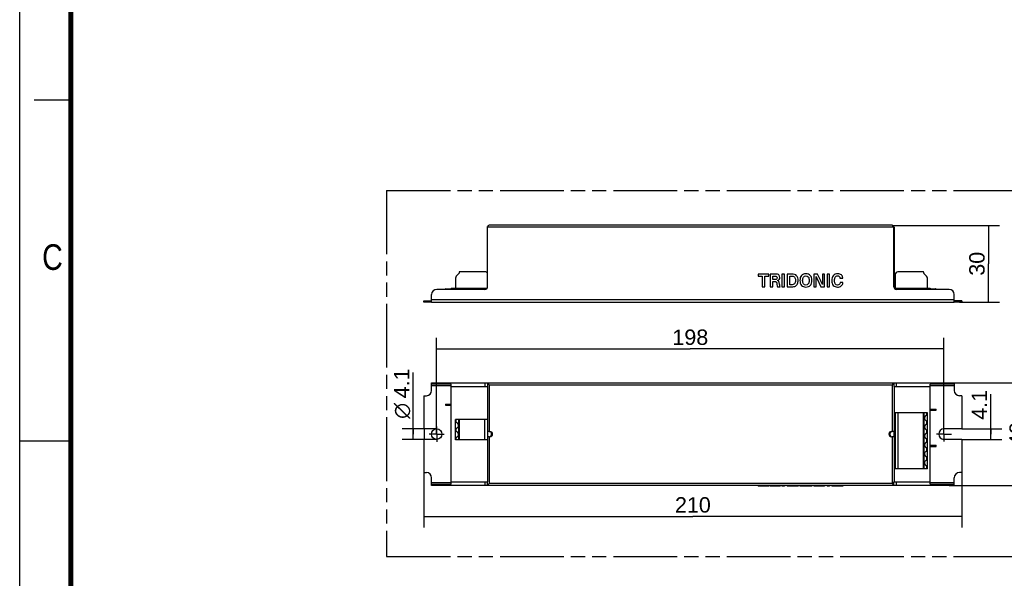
# Model space of a CAD drawing. Header units: millimetres. Extents: x 0 to 210, y 0 to 297.
# Tile 2 of 7: x 0 to 135, y 130 to 206. Entities that reach past the tile are written whole.
import ezdxf
from ezdxf.enums import TextEntityAlignment as Align

# ---------------------------------------------------------------- set-up
doc = ezdxf.new("R2010")
doc.units = ezdxf.units.MM
doc.header["$LTSCALE"] = 19.36
doc.linetypes.add('CENTER', pattern=[0.6, 0.375, -0.075, 0.075, -0.075])
doc.linetypes.add('PHANTOM', pattern=[0.8, 0.45, -0.05, 0.1, -0.05, 0.1, -0.05])
doc.layers.get('0').update_dxf_attribs({"linetype": 'CONTINUOUS'})
for name, color, linetype in [('DEFAULT_3', 7, 'PHANTOM'), ('Z_AXIS', 7, 'CONTINUOUS'), ('Z_DIM_2D', 7, 'CONTINUOUS')]:
    doc.layers.add(name, color=color, linetype=linetype)
doc.styles.add('TEXTSTYLE_2', font='txt', dxfattribs={"width": 0.75})
doc.styles.add('TEXTSTYLE_3', font='helveticaneueltw1g-ltcn.otf')
doc.styles.add('TEXTSTYLE_4', font='gdt', dxfattribs={"width": 0.7})
doc.dimstyles.new('DIMSTYLE_1', dxfattribs={"dimtxt": 2.1, "dimasz": 3.5, "dimexe": 0.18, "dimexo": 0.0625, "dimgap": 0.09, "dimtad": 1, "dimlfac": 2.857143, "dimdsep": 46, "dimtxsty": 'TEXTSTYLE_3', "dimcen": 0.09, "dimclrt": 5, "dimadec": 0, "dimazin": 0, "dimtp": 0.2, "dimtm": 0.2, "dimtfac": 1, "dimtofl": 0, "dimtmove": 0, "dimatfit": 3, "dimfxl": 0, "dimtolj": 1, "dimarcsym": 0})
doc.dimstyles.new('DIMSTYLE_2', dxfattribs={"dimtxt": 2.1, "dimasz": 3.5, "dimexe": 0.18, "dimexo": 0.0625, "dimgap": 0.09, "dimtad": 1, "dimlfac": 2.857143, "dimdsep": 46, "dimtxsty": 'TEXTSTYLE_3', "dimcen": 0.09, "dimclrt": 5, "dimadec": 0, "dimazin": 0, "dimtp": 0.1, "dimtm": 0.1, "dimtfac": 1, "dimtofl": 0, "dimtmove": 0, "dimatfit": 3, "dimfxl": 0, "dimtolj": 1, "dimarcsym": 0})
doc.dimstyles.new('DIMSTYLE_3', dxfattribs={"dimtxt": 2.1, "dimasz": 3.5, "dimexe": 0.18, "dimexo": 0.0625, "dimgap": 0.09, "dimtad": 1, "dimlfac": 2.857143, "dimdsep": 46, "dimtxsty": 'TEXTSTYLE_3', "dimcen": 0.09, "dimclrt": 5, "dimadec": 0, "dimazin": 0, "dimtp": 0.3, "dimtm": 0.3, "dimtfac": 1, "dimtofl": 0, "dimtmove": 0, "dimatfit": 3, "dimfxl": 0, "dimtolj": 1, "dimarcsym": 0})
doc.dimstyles.new('DIMSTYLE_4', dxfattribs={"dimtxt": 2.1, "dimasz": 3.5, "dimexe": 0.18, "dimexo": 0.0625, "dimgap": 0.09, "dimtad": 1, "dimlfac": 2.857143, "dimdsep": 46, "dimtxsty": 'TEXTSTYLE_3', "dimcen": 0.09, "dimclrt": 5, "dimadec": 0, "dimazin": 0, "dimtp": 0.5, "dimtm": 0.5, "dimtfac": 1, "dimtofl": 0, "dimtmove": 0, "dimatfit": 3, "dimfxl": 0, "dimtolj": 1, "dimarcsym": 0})

# ---------------------------------------------------------------- blocks, each defined once
blk = doc.blocks.new('*D1')
at = {"layer": 'Z_DIM_2D', "color": 2, "linetype": 'Continuous'}
for p, q in [((119.19, 177.92), (133.84, 177.92)), ((132.34, 177.92), (132.34, 172.67)), ((132.34, 167.42), (132.34, 172.67)), ((128.36, 167.42), (133.84, 167.42))]:
    blk.add_line(p, q, dxfattribs=at)
at = {"layer": 'Z_DIM_2D', "color": 5, "linetype": 'Continuous', "style": 'TEXTSTYLE_3'}
blk.add_text('30', height=2.1, rotation=90, dxfattribs=at).set_placement((131.81, 172.67), align=Align.CENTER)
blk = doc.blocks.new('_NONE')
blk = doc.blocks.new('*D2')
at = {"layer": 'Z_DIM_2D', "color": 2, "linetype": 'Continuous'}
for p, q in [((132.67, 149.4), (132.67, 154.88)), ((128.71, 150.12), (134.17, 150.12)), ((132.67, 150.12), (132.67, 149.4)), ((132.67, 148.68), (132.67, 149.4)), ((128.71, 148.68), (134.17, 148.68))]:
    blk.add_line(p, q, dxfattribs=at)
at = {"layer": 'Z_DIM_2D', "color": 5, "linetype": 'Continuous', "style": 'TEXTSTYLE_3'}
blk.add_text('4.1', height=2.1, rotation=90, dxfattribs=at).set_placement((132.15, 151.36))
blk = doc.blocks.new('*D3')
at = {"layer": 'Z_DIM_2D', "color": 2, "linetype": 'Continuous'}
for p, q in [((126.96, 156.4), (139.32, 156.4)), ((137.82, 156.4), (137.82, 149.4)), ((137.82, 142.4), (137.82, 149.4)), ((126.96, 142.4), (139.32, 142.4))]:
    blk.add_line(p, q, dxfattribs=at)
at = {"layer": 'Z_DIM_2D', "color": 5, "linetype": 'Continuous', "style": 'TEXTSTYLE_3'}
blk.add_text('40', height=2.1, rotation=90, dxfattribs=at).set_placement((137.3, 149.4), align=Align.CENTER)
blk = doc.blocks.new('*D4')
at = {"layer": 'Z_DIM_2D', "color": 2, "linetype": 'Continuous'}
for p, q in [((55.21, 144.15), (55.21, 136.67)), ((128.71, 144.15), (128.71, 136.67)), ((55.21, 138.17), (91.96, 138.17)), ((128.71, 138.17), (91.96, 138.17))]:
    blk.add_line(p, q, dxfattribs=at)
at = {"layer": 'Z_DIM_2D', "color": 5, "linetype": 'Continuous', "style": 'TEXTSTYLE_3'}
blk.add_text('210', height=2.1, dxfattribs=at).set_placement((91.96, 138.69), align=Align.CENTER)
blk = doc.blocks.new('*D5')
at = {"layer": 'Z_DIM_2D', "color": 2, "linetype": 'Continuous'}
for p, q in [((56.96, 149.4), (56.96, 162.56)), ((126.26, 149.4), (126.26, 162.56)), ((56.96, 161.06), (91.61, 161.06)), ((126.26, 161.06), (91.61, 161.06))]:
    blk.add_line(p, q, dxfattribs=at)
at = {"layer": 'Z_DIM_2D', "color": 5, "linetype": 'Continuous', "style": 'TEXTSTYLE_3'}
blk.add_text('198', height=2.1, dxfattribs=at).set_placement((91.61, 161.59), align=Align.CENTER)
blk = doc.blocks.new('*D6')
at = {"layer": 'Z_DIM_2D', "color": 2, "linetype": 'Continuous'}
for p, q in [((53.76, 149.4), (53.76, 157.81)), ((56.96, 150.12), (52.26, 150.12)), ((53.76, 150.12), (53.76, 149.4)), ((53.76, 148.68), (53.76, 149.4)), ((56.96, 148.68), (52.26, 148.68))]:
    blk.add_line(p, q, dxfattribs=at)
at = {"layer": 'Z_DIM_2D', "color": 5, "linetype": 'Continuous'}
for s, style, p in [('4.1', 'TEXTSTYLE_3', (53.24, 154.29)), ('n', 'TEXTSTYLE_4', (53.24, 151.49))]:
    blk.add_text(s, height=2.1, rotation=90, dxfattribs=dict(at, style=style)).set_placement(p)

msp = doc.modelspace()

# ---------------------------------------------------------------- linework, layer by layer
at = {"color": 2, "linetype": 'Continuous'}
for p, q in [((0, 0), (0, 297)), ((7, 195), (2, 195)), ((0, 148.5), (7, 148.5))]:
    msp.add_line(p, q, dxfattribs=at)
at = {"color": 7, "linetype": 'Continuous'}
for p, q in [((63.894, 169.4138), (63.894, 177.6781)), ((63.9115, 169.5231), (63.9115, 177.769)), ((119.194, 177.9231), (64.139, 177.9231)), ((119.4215, 169.5231), (119.4215, 177.769)), ((119.439, 177.6781), (119.439, 169.4138)), ((102.3304, 171.2731), (100.889, 171.2731)), ((100.889, 171.2731), (100.889, 170.9758)), ((100.889, 170.9758), (101.432, 170.9758)), ((101.432, 170.9758), (101.432, 169.5231)), ((101.792, 170.9758), (102.3304, 170.9758)), ((101.792, 169.5231), (101.792, 170.9758)), ((102.3304, 170.9758), (102.3304, 171.2731)), ((103.2762, 171.2731), (102.5341, 171.2731)), ((102.5341, 171.2731), (102.5341, 169.5231)), ((102.8954, 170.9904), (103.1651, 170.9904)), ((102.8954, 170.5188), (102.8954, 170.9904)), ((104.493, 171.2731), (104.1318, 171.2731)), ((104.1318, 171.2731), (104.1318, 169.5231)), ((104.493, 169.5231), (104.493, 171.2731)), ((105.4667, 171.2731), (104.8241, 171.2731)), ((104.8241, 171.2731), (104.8241, 169.5231)), ((105.1853, 170.9904), (105.3891, 170.9904)), ((105.1853, 169.8046), (105.1853, 170.9904)), ((108.9746, 171.2731), (108.5046, 171.2731)), ((108.5046, 171.2731), (108.5046, 169.5231)), ((108.8114, 169.5231), (108.8114, 170.938)), ((109.3821, 170.4493), (108.9746, 171.2731)), ((109.9517, 171.2731), (109.6449, 171.2731)), ((109.6449, 171.2731), (109.6449, 169.8521)), ((109.9517, 169.5231), (109.9517, 171.2731)), ((110.644, 171.2731), (110.2828, 171.2731)), ((110.2828, 171.2731), (110.2828, 169.5231)), ((110.644, 169.5231), (110.644, 171.2731)), ((101.432, 169.5231), (101.792, 169.5231)), ((102.5341, 169.5231), (102.8954, 169.5231)), ((103.1443, 170.5188), (102.8954, 170.5188)), ((102.8954, 170.2372), (103.1848, 170.2372)), ((102.8954, 169.5231), (102.8954, 170.2372)), ((103.4974, 169.5231), (103.891, 169.5231)), ((104.1318, 169.5231), (104.493, 169.5231)), ((104.8241, 169.5231), (105.4458, 169.5231)), ((105.4076, 169.8046), (105.1853, 169.8046)), ((108.5046, 169.5231), (108.8114, 169.5231)), ((108.9271, 170.6284), (109.4608, 169.5231)), ((109.4608, 169.5231), (109.9517, 169.5231)), ((110.2828, 169.5231), (110.644, 169.5231)), ((112.0542, 170.6991), (112.4246, 170.6991)), ((112.4455, 170.0898), (112.0657, 170.0898)), ((112.4246, 170.6991), (112.4246, 170.7332)), ((56.264, 167.4231), (56.264, 168.4731)), ((63.5615, 169.1731), (56.964, 169.1731)), ((58.1548, 169.1906), (58.1548, 169.1731)), ((58.2248, 169.2606), (58.9423, 169.2606)), ((58.9423, 169.3306), (58.9423, 169.1731)), ((58.9423, 169.3306), (63.8538, 169.3306)), ((119.4792, 169.3306), (124.3915, 169.3306)), ((126.964, 169.1731), (119.7715, 169.1731)), ((124.3915, 169.3306), (124.3915, 169.1731)), ((124.3915, 169.2606), (125.109, 169.2606)), ((125.179, 169.1906), (125.179, 169.1731)), ((127.664, 167.4231), (127.664, 168.4731)), ((56.264, 167.4231), (127.664, 167.4231)), ((56.264, 155.3514), (56.264, 156.4014)), ((56.264, 156.4014), (127.664, 156.4014)), ((58.9423, 156.2264), (56.264, 156.2264)), ((58.9423, 142.5764), (58.9423, 156.2264)), ((63.9115, 156.4014), (63.9115, 155.9027)), ((119.4215, 156.4014), (119.4215, 155.9027)), ((127.664, 156.2264), (124.3915, 156.2264)), ((124.3915, 142.5764), (124.3915, 156.2264)), ((127.664, 156.4014), (127.664, 155.3514)), ((58.9423, 155.9027), (63.9115, 155.9027)), ((119.4215, 155.9027), (124.3915, 155.9027)), ((58.1548, 153.5139), (58.1548, 153.3389)), ((58.1548, 153.5139), (58.9423, 153.5139)), ((58.1548, 153.3389), (58.9423, 153.3389)), ((124.3915, 152.8314), (125.179, 152.8314)), ((124.3915, 152.6564), (125.179, 152.6564)), ((125.179, 152.6564), (125.179, 152.8314)), ((63.894, 149.7514), (63.894, 142.9002)), ((64.139, 149.7514), (64.244, 149.7514)), ((119.089, 149.7514), (119.194, 149.7514)), ((119.439, 149.0514), (119.439, 149.7514)), ((64.139, 149.0514), (64.244, 149.0514)), ((119.089, 149.0514), (119.194, 149.0514)), ((124.3915, 147.8964), (125.179, 147.8964)), ((124.3915, 147.7214), (125.179, 147.7214)), ((125.179, 147.7214), (125.179, 147.8964)), ((56.264, 142.4014), (56.264, 143.4514)), ((56.264, 142.5764), (58.9423, 142.5764)), ((58.9423, 142.9002), (63.9115, 142.9002)), ((63.9115, 142.4014), (63.9115, 142.9002)), ((119.4215, 142.9002), (124.3915, 142.9002)), ((119.4215, 142.4014), (119.4215, 142.9002)), ((124.3915, 142.5764), (127.664, 142.5764)), ((127.664, 142.4014), (127.664, 143.4514)), ((127.664, 142.4014), (56.264, 142.4014)), ((100.889, 142.4014), (100.889, 142.2964)), ((102.3304, 142.2964), (100.889, 142.2964)), ((102.3304, 142.4014), (102.3304, 142.2964)), ((102.5341, 142.4014), (102.5341, 142.2964)), ((103.891, 142.2964), (102.5341, 142.2964)), ((103.8389, 142.4014), (103.8389, 142.2964)), ((103.891, 142.4014), (103.891, 142.2964)), ((104.1318, 142.4014), (104.1318, 142.2964)), ((104.493, 142.2964), (104.1318, 142.2964)), ((104.493, 142.4014), (104.493, 142.2964)), ((104.8241, 142.4014), (104.8241, 142.2964)), ((106.3419, 142.2964), (104.8241, 142.2964)), ((106.3419, 142.4014), (106.3419, 142.2964)), ((106.5839, 142.4014), (106.5839, 142.2964)), ((108.2186, 142.2964), (106.5839, 142.2964)), ((108.2186, 142.4014), (108.2186, 142.2964)), ((108.5046, 142.4014), (108.5046, 142.2964)), ((109.9517, 142.2964), (108.5046, 142.2964)), ((108.9746, 142.4014), (108.9746, 142.2964)), ((109.6449, 142.4014), (109.6449, 142.2964)), ((109.9517, 142.4014), (109.9517, 142.2964)), ((110.2828, 142.4014), (110.2828, 142.2964)), ((110.644, 142.2964), (110.2828, 142.2964)), ((110.644, 142.4014), (110.644, 142.2964)), ((110.93, 142.4014), (110.93, 142.2964)), ((112.4455, 142.2964), (110.93, 142.2964)), ((112.4246, 142.4014), (112.4246, 142.2964)), ((112.4455, 142.4014), (112.4455, 142.2964))]:
    msp.add_line(p, q, dxfattribs=at)
at = {"color": 9, "linetype": 'Continuous'}
for p, q in [((119.4215, 177.6781), (63.9115, 177.6781)), ((56.264, 167.7731), (127.664, 167.7731)), ((56.264, 156.0514), (58.9423, 156.0514)), ((56.964, 156.4014), (56.964, 156.2264)), ((63.5615, 156.4014), (63.5615, 155.9027)), ((64.139, 156.1564), (119.194, 156.1564)), ((119.7715, 155.9027), (119.7715, 156.4014)), ((124.3915, 156.0514), (127.664, 156.0514)), ((126.964, 156.4014), (126.964, 156.2264)), ((58.2248, 153.5139), (58.2248, 153.3389)), ((125.109, 152.6564), (125.109, 152.8314)), ((64.594, 149.4014), (64.419, 149.4014)), ((118.914, 149.4014), (118.739, 149.4014)), ((125.109, 147.7214), (125.109, 147.8964)), ((58.9423, 142.7514), (56.264, 142.7514)), ((56.964, 142.5764), (56.964, 142.4014)), ((63.5615, 142.9002), (63.5615, 142.4014)), ((119.194, 142.6464), (64.139, 142.6464)), ((119.7715, 142.4014), (119.7715, 142.9002)), ((127.664, 142.7514), (124.3915, 142.7514)), ((126.964, 142.5764), (126.964, 142.4014)), ((103.2762, 142.4014), (103.2762, 142.2964)), ((103.7139, 142.4014), (103.7139, 142.2964)), ((105.4667, 142.4014), (105.4667, 142.2964)), ((106.1251, 142.4014), (106.1251, 142.2964)), ((106.7949, 142.4014), (106.7949, 142.2964)), ((107.4001, 142.4014), (107.4001, 142.2964)), ((108.005, 142.4014), (108.005, 142.2964)), ((109.3821, 142.4014), (109.3821, 142.2964)), ((111.1369, 142.4014), (111.1369, 142.2964)), ((111.7508, 142.4014), (111.7508, 142.2964)), ((112.2426, 142.4014), (112.2426, 142.2964))]:
    msp.add_line(p, q, dxfattribs=at)
at = {"color": 7, "linetype": 'Continuous', "const_width": 0.7}
msp.add_lwpolyline([(7, 7), (7, 290)], dxfattribs=at)
at = {"color": 7, "linetype": 'Continuous'}
for centre, radius, start, end in [((64.139, 177.6781), 0.245, 90, 180), ((119.194, 177.6781), 0.245, 0, 90), ((110.5395, 171.4079), 1.7909, 195.212375, 205.800739), ((63.5615, 169.5231), 0.35, 270, 360), ((119.7715, 169.5231), 0.35, 180, 270), ((56.964, 168.4731), 0.7, 90, 180), ((58.2248, 169.1906), 0.07, 90, 180), ((125.109, 169.1906), 0.07, 0, 90), ((126.964, 168.4731), 0.7, 0, 90), ((64.244, 149.4014), 0.35, 270, 90), ((119.089, 149.4014), 0.35, 90, 270)]:
    msp.add_arc(centre, radius, start, end, dxfattribs=at)
for points in [[(103.1651, 170.9904), (103.2705, 170.9904), (103.3469, 170.9721), (103.3955, 170.9355)], [(103.7139, 171.1378), (103.6305, 171.228), (103.4846, 171.2731), (103.2762, 171.2731)], [(103.3955, 170.9355), (103.4441, 170.899), (103.4684, 170.8441), (103.4684, 170.7686)], [(103.8389, 170.793), (103.8389, 170.9331), (103.7972, 171.0477), (103.7139, 171.1378)], [(105.3891, 170.9904), (105.5998, 170.9904), (105.7492, 170.9441), (105.8371, 170.8514)], [(106.1251, 171.0376), (105.9807, 171.1939), (105.7607, 171.2731), (105.4667, 171.2731)], [(105.8371, 170.8514), (105.9251, 170.7588), (105.9703, 170.6102), (105.9703, 170.4066)], [(106.3419, 170.3969), (106.3419, 170.6674), (106.269, 170.8819), (106.1251, 171.0376)], [(106.7949, 171.0742), (106.6533, 170.9173), (106.5839, 170.6942), (106.5839, 170.4042)], [(107.4001, 171.3097), (107.1373, 171.3097), (106.9358, 171.2305), (106.7949, 171.0742)], [(106.9567, 170.3896), (106.9567, 170.5943), (106.9949, 170.7515), (107.0727, 170.8622)], [(107.0727, 170.8622), (107.15, 170.9721), (107.2588, 171.0282), (107.3978, 171.0282)], [(107.3978, 171.0282), (107.539, 171.0282), (107.649, 170.9733), (107.7277, 170.8636)], [(108.005, 171.0727), (107.8632, 171.2305), (107.6617, 171.3097), (107.4001, 171.3097)], [(107.7277, 170.8636), (107.8064, 170.754), (107.8458, 170.5992), (107.8458, 170.3969)], [(108.2186, 170.4018), (108.2186, 170.6918), (108.1468, 170.9148), (108.005, 171.0727)], [(111.1369, 171.0406), (110.9983, 170.8612), (110.93, 170.637), (110.93, 170.3689)], [(111.7508, 171.3097), (111.4799, 171.3097), (111.275, 171.2195), (111.1369, 171.0406)], [(111.3097, 170.3689), (111.3097, 170.5712), (111.3433, 170.7308), (111.4119, 170.8501)], [(111.4119, 170.8501), (111.4799, 170.9684), (111.5899, 171.0282), (111.7416, 171.0282)], [(111.7416, 171.0282), (111.9314, 171.0282), (112.0356, 170.9185), (112.0542, 170.6991)], [(112.2426, 171.1534), (112.1213, 171.2573), (111.9569, 171.3097), (111.7508, 171.3097)], [(112.4246, 170.7332), (112.4246, 170.9099), (112.3633, 171.0501), (112.2426, 171.1534)], [(103.3248, 170.5397), (103.2843, 170.5248), (103.2241, 170.5188), (103.1443, 170.5188)], [(103.1848, 170.2372), (103.2288, 170.2372), (103.2681, 170.2311), (103.304, 170.2188)], [(103.304, 170.2188), (103.3388, 170.2068), (103.3654, 170.1897), (103.3813, 170.1676)], [(103.427, 170.6209), (103.399, 170.5809), (103.3642, 170.5541), (103.3248, 170.5397)], [(103.3813, 170.1676), (103.3978, 170.1446), (103.4105, 170.1166), (103.4175, 170.0837)], [(103.4175, 170.0837), (103.4244, 170.0508), (103.4337, 169.9667), (103.4472, 169.8302)], [(103.4684, 170.7686), (103.4684, 170.7101), (103.4545, 170.6601), (103.427, 170.6209)], [(103.4472, 169.8302), (103.4626, 169.673), (103.4788, 169.5706), (103.4974, 169.5231)], [(103.5113, 170.4018), (103.7289, 170.4456), (103.8389, 170.576), (103.8389, 170.793)], [(103.724, 170.2615), (103.6896, 170.325), (103.6178, 170.3725), (103.5113, 170.4018)], [(103.803, 169.8753), (103.7845, 170.0678), (103.759, 170.197), (103.724, 170.2615)], [(103.832, 169.6474), (103.825, 169.6791), (103.8146, 169.7547), (103.803, 169.8753)], [(103.891, 169.5231), (103.8586, 169.5743), (103.8389, 169.6157), (103.832, 169.6474)], [(105.8279, 169.9338), (105.7329, 169.8473), (105.5929, 169.8046), (105.4076, 169.8046)], [(105.4458, 169.5231), (105.6727, 169.5231), (105.8476, 169.5597), (105.9703, 169.634)], [(105.9703, 170.4066), (105.9703, 170.1775), (105.9228, 170.0203), (105.8279, 169.9338)], [(105.9703, 169.634), (106.093, 169.7083), (106.1856, 169.8131), (106.2484, 169.9495)], [(106.2484, 169.9495), (106.3107, 170.0849), (106.3419, 170.2336), (106.3419, 170.3969)], [(106.5839, 170.4042), (106.5839, 170.1117), (106.6545, 169.885), (106.7955, 169.7251)], [(106.7955, 169.7251), (106.937, 169.5645), (107.1384, 169.4853), (107.4001, 169.4853)], [(107.0724, 169.9277), (106.9949, 170.0349), (106.9567, 170.1885), (106.9567, 170.3896)], [(107.4001, 169.7681), (107.2588, 169.7681), (107.15, 169.8205), (107.0724, 169.9277)], [(107.73, 169.9289), (107.6536, 169.8217), (107.5436, 169.7681), (107.4001, 169.7681)], [(107.4001, 169.4853), (107.6606, 169.4853), (107.862, 169.5645), (108.0044, 169.7242)], [(107.8458, 170.3969), (107.8458, 170.1922), (107.8064, 170.0362), (107.73, 169.9289)], [(108.0044, 169.7242), (108.1468, 169.8838), (108.2186, 170.1093), (108.2186, 170.4018)], [(109.6449, 169.8521), (109.5338, 170.1202), (109.446, 170.3202), (109.3821, 170.4493)], [(110.93, 170.3689), (110.93, 170.0934), (110.9983, 169.8777), (111.1349, 169.7205)], [(111.1349, 169.7205), (111.2715, 169.5633), (111.4683, 169.4853), (111.7254, 169.4853)], [(111.4137, 169.9153), (111.3445, 170.013), (111.3097, 170.1641), (111.3097, 170.3689)], [(111.7126, 169.7681), (111.583, 169.7681), (111.4834, 169.8168), (111.4137, 169.9153)], [(111.9511, 169.8436), (111.8863, 169.7924), (111.8076, 169.7681), (111.7126, 169.7681)], [(111.7254, 169.4853), (111.9152, 169.4853), (112.0796, 169.5365), (112.2186, 169.6413)], [(112.0657, 170.0898), (112.0542, 169.9764), (112.0159, 169.8948), (111.9511, 169.8436)], [(112.2186, 169.6413), (112.3575, 169.7461), (112.4327, 169.8948), (112.4455, 170.0898)]]:
    msp.add_open_spline(points, degree=3, dxfattribs=at)
for points, knots in [([(64.139, 156.1564), (64.1173, 156.1784), (64.0412, 156.254), (63.9654, 156.3298), (63.9115, 156.3839)], [0, 0, 0, 0, 0.28774273, 1, 1, 1, 1]), ([(119.4215, 156.3839), (119.4072, 156.3696), (119.3314, 156.2938), (119.2551, 156.2184), (119.194, 156.1564)], [0, 0, 0, 0, 0.18840304, 1, 1, 1, 1]), ([(63.9115, 142.4189), (63.9258, 142.4333), (64.0016, 142.5091), (64.0779, 142.5844), (64.139, 142.6464)], [0, 0, 0, 0, 0.18840397, 1, 1, 1, 1]), ([(119.194, 142.6464), (119.2157, 142.6245), (119.2918, 142.5489), (119.3676, 142.4731), (119.4215, 142.4189)], [0, 0, 0, 0, 0.28774167, 1, 1, 1, 1])]:
    msp.add_open_spline(points, degree=3, knots=knots, dxfattribs=at)
at = {"color": 9, "linetype": 'Continuous'}
for points, knots in [([(64.244, 149.7514), (64.2668, 149.7514), (64.3037, 149.7351), (64.3402, 149.6963), (64.378, 149.636), (64.4103, 149.5361), (64.419, 149.4486), (64.419, 149.4015)], [0, 0, 0, 0, 0.16202482, 0.26206331, 0.3790874, 0.66478084, 1, 1, 1, 1]), ([(64.419, 149.4015), (64.419, 149.3544), (64.4104, 149.2669), (64.3781, 149.1669), (64.3402, 149.1066), (64.3037, 149.0677), (64.2668, 149.0515), (64.244, 149.0514)], [0, 0, 0, 0, 0.33518984, 0.62090243, 0.73795423, 0.83797575, 1, 1, 1, 1]), ([(118.914, 149.4015), (118.914, 149.4486), (118.9226, 149.5361), (118.955, 149.636), (118.9928, 149.6963), (119.0294, 149.7351), (119.0662, 149.7514), (119.089, 149.7514)], [0, 0, 0, 0, 0.33522094, 0.62092931, 0.7379492, 0.83797988, 1, 1, 1, 1]), ([(119.089, 149.0514), (119.0662, 149.0515), (119.0293, 149.0677), (118.9928, 149.1066), (118.955, 149.1669), (118.9226, 149.2669), (118.914, 149.3544), (118.914, 149.4015)], [0, 0, 0, 0, 0.16203525, 0.26205779, 0.37909388, 0.66480776, 1, 1, 1, 1])]:
    msp.add_open_spline(points, degree=3, knots=knots, dxfattribs=at)
at = {"layer": 'DEFAULT_3', "color": 91, "linetype": 'PHANTOM', "true_color": 0x80ff80}
for p, q in [((50.1286, 182.68), (50.1286, 132.68)), ((50.1286, 182.68), (150.1286, 182.68)), ((50.1286, 132.68), (150.1286, 132.68))]:
    msp.add_line(p, q, dxfattribs=at)
at = {"layer": 'Z_AXIS', "color": 7, "linetype": 'Continuous'}
for p, q in [((59.9966, 171.3301), (59.6399, 170.9734)), ((60.0273, 171.5006), (60.0273, 171.4044)), ((63.5623, 171.5706), (60.0973, 171.5706)), ((119.614, 171.2206), (119.614, 169.3306)), ((123.429, 171.5706), (119.964, 171.5706)), ((123.499, 171.404), (123.499, 171.5006)), ((123.8865, 170.9731), (123.5298, 171.3298)), ((59.5373, 170.7259), (59.5373, 169.3306)), ((123.989, 169.3306), (123.989, 170.7256)), ((55.214, 167.4231), (55.214, 167.5981)), ((55.214, 167.5981), (56.264, 167.5981)), ((56.264, 167.4231), (55.214, 167.4231)), ((128.714, 167.5981), (127.664, 167.5981)), ((128.714, 167.4231), (127.664, 167.4231)), ((128.714, 167.5981), (128.714, 167.4231)), ((63.894, 155.9027), (63.894, 149.7514)), ((119.439, 155.9027), (119.439, 149.7514)), ((55.214, 154.6514), (55.214, 150.1189)), ((55.214, 154.6514), (55.564, 154.6514)), ((128.714, 154.6514), (128.364, 154.6514)), ((128.714, 154.6514), (128.714, 150.1189)), ((123.989, 152.3309), (119.614, 152.3309)), ((119.614, 152.3309), (119.614, 144.6659)), ((123.499, 152.3309), (123.499, 144.6659)), ((123.989, 144.6659), (123.989, 152.3309)), ((59.5373, 148.6314), (59.5373, 151.3964)), ((63.894, 151.3964), (59.5373, 151.3964)), ((60.0273, 148.6314), (60.0273, 151.3964)), ((55.214, 150.1189), (55.249, 150.1189)), ((55.319, 148.7539), (55.319, 150.0489)), ((64.139, 149.7514), (63.894, 149.7514)), ((119.439, 149.7514), (119.194, 149.7514)), ((128.714, 150.1189), (126.264, 150.1189)), ((55.214, 148.6839), (55.214, 144.1514)), ((55.214, 148.6839), (55.249, 148.6839)), ((63.894, 148.6314), (59.5373, 148.6314)), ((63.894, 149.0514), (63.894, 142.9002)), ((64.139, 149.0514), (63.894, 149.0514)), ((119.439, 149.0514), (119.194, 149.0514)), ((119.439, 149.0514), (119.439, 142.9002)), ((128.714, 148.6839), (126.264, 148.6839)), ((128.714, 148.6839), (128.714, 144.1514)), ((55.214, 144.1514), (55.564, 144.1514)), ((123.989, 144.6659), (119.614, 144.6659)), ((128.714, 144.1514), (128.364, 144.1514))]:
    msp.add_line(p, q, dxfattribs=at)
at = {"layer": 'Z_AXIS', "color": 9, "linetype": 'Continuous'}
for p, q in [((55.564, 167.5981), (55.564, 167.4231)), ((128.364, 167.5981), (128.364, 167.4231)), ((64.139, 156.1564), (64.139, 149.7514)), ((119.194, 156.1564), (119.194, 149.7514)), ((119.964, 152.3309), (119.964, 144.6659)), ((123.429, 152.3309), (123.429, 144.6659)), ((123.5298, 152.3309), (123.5298, 144.6659)), ((123.8865, 152.3309), (123.8865, 151.9852)), ((59.6399, 150.9987), (59.6399, 151.3964)), ((59.9966, 148.6314), (59.9966, 151.3964)), ((60.0973, 148.6314), (60.0973, 151.3964)), ((63.5623, 148.6314), (63.5623, 151.3964)), ((123.8865, 151.2067), (123.8865, 150.7602)), ((59.6399, 149.7737), (59.6399, 150.1842)), ((123.8865, 149.9817), (123.8865, 149.5352)), ((59.6399, 148.6314), (59.6399, 148.9592)), ((64.139, 149.0514), (64.139, 142.6464)), ((119.194, 149.0514), (119.194, 142.6464)), ((123.8865, 148.7567), (123.8865, 148.3102)), ((123.8865, 147.5317), (123.8865, 147.0852)), ((123.8865, 146.3067), (123.8865, 145.8602)), ((123.8865, 145.0817), (123.8865, 144.6659))]:
    msp.add_line(p, q, dxfattribs=at)
at = {"layer": 'Z_AXIS', "color": 7, "linetype": 'CENTER'}
for p, q in [((56.964, 149.4014), (55.9327, 149.4014)), ((56.964, 149.4014), (56.964, 150.4327)), ((56.964, 149.4014), (56.964, 148.3701)), ((56.964, 149.4014), (57.9953, 149.4014)), ((126.264, 149.4014), (125.243, 149.4014)), ((126.264, 149.4014), (126.264, 150.4225)), ((126.264, 149.4014), (127.2851, 149.4014)), ((126.264, 149.4014), (126.264, 148.3804))]:
    msp.add_line(p, q, dxfattribs=at)
at = {"layer": 'Z_AXIS', "color": 7, "linetype": 'Continuous'}
msp.add_circle((56.964, 149.4014), 0.7175, dxfattribs=at)
for centre, radius, start, end in [((59.8873, 170.7259), 0.35, 135, 180), ((59.9223, 171.4044), 0.105, 315, 360), ((60.0973, 171.5006), 0.07, 90, 180), ((63.5623, 171.2206), 0.35, 18.62938, 90), ((119.964, 171.2206), 0.35, 90, 180), ((123.429, 171.5006), 0.07, 0, 90), ((123.604, 171.404), 0.105, 180, 225), ((123.639, 170.7256), 0.35, 0, 44.989301), ((55.564, 155.3514), 0.7, 270, 360), ((128.364, 155.3514), 0.7, 180, 270), ((123.9889, 151.5959), 0.4025, 104.747261, 255.252739), ((123.9889, 150.3709), 0.4025, 104.747261, 255.252739), ((55.249, 150.0489), 0.07, 0, 90), ((123.9889, 149.1459), 0.4025, 104.747261, 255.252739), ((126.264, 149.4014), 0.7175, 90, 270), ((55.249, 148.7539), 0.07, 270, 360), ((123.9889, 147.9209), 0.4025, 104.747261, 255.252739), ((123.9889, 146.6959), 0.4025, 104.747261, 255.252739), ((123.9889, 145.4709), 0.4025, 104.747261, 255.252739), ((55.564, 143.4514), 0.7, 0, 90), ((128.364, 143.4514), 0.7, 90, 180)]:
    msp.add_arc(centre, radius, start, end, dxfattribs=at)
for centre in [(59.5371, 150.5914), (59.5371, 149.3664)]:
    msp.add_ellipse(centre, major_axis=(0, 0.42), ratio=1, start_param=-2.8943917, end_param=-0.24720095, dxfattribs=at)
for points, knots in [([(123.8865, 151.9852), (123.8901, 151.9861), (123.9037, 151.9897), (123.9174, 151.993), (123.9275, 151.9949)], [0, 0, 0, 0, 0.27042294, 1, 1, 1, 1]), ([(123.9275, 151.9949), (123.9303, 151.9954), (123.9402, 151.9972), (123.9503, 151.9984), (123.9576, 151.9984)], [0, 0, 0, 0, 0.28048923, 1, 1, 1, 1]), ([(123.9576, 151.9984), (123.9658, 151.9984), (123.9839, 151.9965), (123.989, 151.9787), (123.989, 151.9714)], [0, 0, 0, 0, 0.52925862, 1, 1, 1, 1]), ([(59.5373, 150.9857), (59.5373, 150.9927), (59.5428, 151.0099), (59.5605, 151.0114), (59.5687, 151.0114)], [0, 0, 0, 0, 0.46201837, 1, 1, 1, 1]), ([(59.5687, 151.0114), (59.5709, 151.0114), (59.581, 151.011), (59.591, 151.0095), (59.5988, 151.008)], [0, 0, 0, 0, 0.21938251, 1, 1, 1, 1]), ([(59.5988, 151.008), (59.6019, 151.0074), (59.6157, 151.0047), (59.6294, 151.0013), (59.6399, 150.9987)], [0, 0, 0, 0, 0.22873829, 1, 1, 1, 1]), ([(123.8865, 151.2067), (123.8901, 151.2057), (123.9037, 151.2022), (123.9174, 151.1989), (123.9275, 151.197)], [0, 0, 0, 0, 0.27041507, 1, 1, 1, 1]), ([(123.8865, 150.7602), (123.8901, 150.7611), (123.9037, 150.7647), (123.9174, 150.768), (123.9275, 150.7699)], [0, 0, 0, 0, 0.27042294, 1, 1, 1, 1]), ([(123.9275, 151.197), (123.9303, 151.1964), (123.9402, 151.1946), (123.9503, 151.1934), (123.9576, 151.1934)], [0, 0, 0, 0, 0.28049715, 1, 1, 1, 1]), ([(123.9275, 150.7699), (123.9303, 150.7704), (123.9402, 150.7722), (123.9503, 150.7734), (123.9576, 150.7734)], [0, 0, 0, 0, 0.28048923, 1, 1, 1, 1]), ([(123.9576, 151.1934), (123.9658, 151.1934), (123.9839, 151.1954), (123.989, 151.2131), (123.989, 151.2204)], [0, 0, 0, 0, 0.52925942, 1, 1, 1, 1]), ([(123.9576, 150.7734), (123.9658, 150.7734), (123.9839, 150.7715), (123.989, 150.7537), (123.989, 150.7464)], [0, 0, 0, 0, 0.52925862, 1, 1, 1, 1]), ([(59.5687, 150.1714), (59.5605, 150.1714), (59.5428, 150.173), (59.5373, 150.1902), (59.5373, 150.1972)], [0, 0, 0, 0, 0.53798685, 1, 1, 1, 1]), ([(59.5373, 149.7607), (59.5373, 149.7677), (59.5428, 149.7849), (59.5605, 149.7864), (59.5687, 149.7864)], [0, 0, 0, 0, 0.46201837, 1, 1, 1, 1]), ([(59.5988, 150.1748), (59.596, 150.1743), (59.586, 150.1726), (59.5759, 150.1714), (59.5687, 150.1714)], [0, 0, 0, 0, 0.28049258, 1, 1, 1, 1]), ([(59.5687, 149.7864), (59.5709, 149.7864), (59.581, 149.786), (59.591, 149.7845), (59.5988, 149.783)], [0, 0, 0, 0, 0.21938251, 1, 1, 1, 1]), ([(59.6399, 150.1842), (59.6362, 150.1833), (59.6226, 150.1799), (59.6089, 150.1767), (59.5988, 150.1748)], [0, 0, 0, 0, 0.27042801, 1, 1, 1, 1]), ([(59.5988, 149.783), (59.6019, 149.7824), (59.6157, 149.7797), (59.6294, 149.7763), (59.6399, 149.7737)], [0, 0, 0, 0, 0.22873829, 1, 1, 1, 1]), ([(123.8865, 149.9817), (123.8901, 149.9807), (123.9037, 149.9772), (123.9174, 149.9739), (123.9275, 149.972)], [0, 0, 0, 0, 0.27041507, 1, 1, 1, 1]), ([(123.8865, 149.5352), (123.8901, 149.5361), (123.9037, 149.5397), (123.9174, 149.543), (123.9275, 149.5449)], [0, 0, 0, 0, 0.27042294, 1, 1, 1, 1]), ([(123.9275, 149.972), (123.9303, 149.9714), (123.9402, 149.9696), (123.9503, 149.9684), (123.9576, 149.9684)], [0, 0, 0, 0, 0.28049715, 1, 1, 1, 1]), ([(123.9275, 149.5449), (123.9303, 149.5454), (123.9402, 149.5472), (123.9503, 149.5484), (123.9576, 149.5484)], [0, 0, 0, 0, 0.28048923, 1, 1, 1, 1]), ([(123.9576, 149.9684), (123.9658, 149.9684), (123.9839, 149.9704), (123.989, 149.9881), (123.989, 149.9954)], [0, 0, 0, 0, 0.52925942, 1, 1, 1, 1]), ([(123.9576, 149.5484), (123.9658, 149.5484), (123.9839, 149.5465), (123.989, 149.5287), (123.989, 149.5214)], [0, 0, 0, 0, 0.52925862, 1, 1, 1, 1]), ([(59.5687, 148.9464), (59.5605, 148.9464), (59.5428, 148.948), (59.5373, 148.9652), (59.5373, 148.9722)], [0, 0, 0, 0, 0.53798685, 1, 1, 1, 1]), ([(59.5988, 148.9498), (59.596, 148.9493), (59.586, 148.9476), (59.5759, 148.9464), (59.5687, 148.9464)], [0, 0, 0, 0, 0.28049258, 1, 1, 1, 1]), ([(59.6399, 148.9592), (59.6362, 148.9583), (59.6226, 148.9549), (59.6089, 148.9517), (59.5988, 148.9498)], [0, 0, 0, 0, 0.27042801, 1, 1, 1, 1]), ([(123.9275, 148.747), (123.9243, 148.7476), (123.9106, 148.7505), (123.8969, 148.754), (123.8865, 148.7567)], [0, 0, 0, 0, 0.22873648, 1, 1, 1, 1]), ([(123.8865, 148.3102), (123.8901, 148.3111), (123.9037, 148.3147), (123.9174, 148.318), (123.9275, 148.3199)], [0, 0, 0, 0, 0.27042294, 1, 1, 1, 1]), ([(123.9576, 148.7434), (123.9554, 148.7434), (123.9452, 148.7438), (123.9352, 148.7455), (123.9275, 148.747)], [0, 0, 0, 0, 0.21941201, 1, 1, 1, 1]), ([(123.9275, 148.3199), (123.9303, 148.3204), (123.9402, 148.3222), (123.9503, 148.3234), (123.9576, 148.3234)], [0, 0, 0, 0, 0.28048923, 1, 1, 1, 1]), ([(123.989, 148.7704), (123.989, 148.7631), (123.9839, 148.7454), (123.9658, 148.7434), (123.9576, 148.7434)], [0, 0, 0, 0, 0.47074058, 1, 1, 1, 1]), ([(123.9576, 148.3234), (123.9658, 148.3234), (123.9839, 148.3215), (123.989, 148.3037), (123.989, 148.2964)], [0, 0, 0, 0, 0.52925862, 1, 1, 1, 1]), ([(123.9275, 147.522), (123.9243, 147.5226), (123.9106, 147.5255), (123.8969, 147.529), (123.8865, 147.5317)], [0, 0, 0, 0, 0.22873648, 1, 1, 1, 1]), ([(123.8865, 147.0852), (123.8901, 147.0861), (123.9037, 147.0897), (123.9174, 147.093), (123.9275, 147.0949)], [0, 0, 0, 0, 0.27042294, 1, 1, 1, 1]), ([(123.9576, 147.5184), (123.9554, 147.5184), (123.9452, 147.5188), (123.9352, 147.5205), (123.9275, 147.522)], [0, 0, 0, 0, 0.21941201, 1, 1, 1, 1]), ([(123.9275, 147.0949), (123.9303, 147.0954), (123.9402, 147.0972), (123.9503, 147.0984), (123.9576, 147.0984)], [0, 0, 0, 0, 0.28048923, 1, 1, 1, 1]), ([(123.989, 147.5454), (123.989, 147.5381), (123.9839, 147.5204), (123.9658, 147.5184), (123.9576, 147.5184)], [0, 0, 0, 0, 0.47074058, 1, 1, 1, 1]), ([(123.9576, 147.0984), (123.9658, 147.0984), (123.9839, 147.0965), (123.989, 147.0787), (123.989, 147.0714)], [0, 0, 0, 0, 0.52925862, 1, 1, 1, 1]), ([(123.9275, 146.297), (123.9243, 146.2976), (123.9106, 146.3005), (123.8969, 146.304), (123.8865, 146.3067)], [0, 0, 0, 0, 0.22873648, 1, 1, 1, 1]), ([(123.8865, 145.8602), (123.8901, 145.8611), (123.9037, 145.8647), (123.9174, 145.868), (123.9275, 145.8699)], [0, 0, 0, 0, 0.27042294, 1, 1, 1, 1]), ([(123.9576, 146.2934), (123.9554, 146.2934), (123.9452, 146.2938), (123.9352, 146.2955), (123.9275, 146.297)], [0, 0, 0, 0, 0.21941201, 1, 1, 1, 1]), ([(123.9275, 145.8699), (123.9303, 145.8704), (123.9402, 145.8722), (123.9503, 145.8734), (123.9576, 145.8734)], [0, 0, 0, 0, 0.28048923, 1, 1, 1, 1]), ([(123.989, 146.3204), (123.989, 146.3131), (123.9839, 146.2954), (123.9658, 146.2934), (123.9576, 146.2934)], [0, 0, 0, 0, 0.47074058, 1, 1, 1, 1]), ([(123.9576, 145.8734), (123.9658, 145.8734), (123.9839, 145.8715), (123.989, 145.8537), (123.989, 145.8464)], [0, 0, 0, 0, 0.52925862, 1, 1, 1, 1]), ([(123.9275, 145.072), (123.9243, 145.0726), (123.9106, 145.0755), (123.8969, 145.079), (123.8865, 145.0817)], [0, 0, 0, 0, 0.22873648, 1, 1, 1, 1]), ([(123.9576, 145.0684), (123.9554, 145.0684), (123.9452, 145.0688), (123.9352, 145.0705), (123.9275, 145.072)], [0, 0, 0, 0, 0.21941201, 1, 1, 1, 1]), ([(123.989, 145.0954), (123.989, 145.0881), (123.9839, 145.0704), (123.9658, 145.0684), (123.9576, 145.0684)], [0, 0, 0, 0, 0.47074058, 1, 1, 1, 1])]:
    msp.add_open_spline(points, degree=3, knots=knots, dxfattribs=at)

# ---------------------------------------------------------------- texts
at = {"color": 5, "linetype": 'Continuous', "style": 'TEXTSTYLE_2', "width": 0.833333}
msp.add_text('C', height=3.5, dxfattribs=at).set_placement((3.0702, 171.8336))

# ---------------------------------------------------------------- dimensions: what is measured, and where the dimension line sits
at = {"layer": 'Z_DIM_2D', "color": 2, "linetype": 'Continuous'}
for base, p1, p2, angle, dimstyle, picture, middle in [((132.3372, 167.4231), (119.194, 177.9231), (128.364, 167.4231), 270, 'DIMSTYLE_1', '*D1', (131.3942, 171.4122)), ((137.822, 142.4014), (126.964, 156.4014), (126.964, 142.4014), 270, 'DIMSTYLE_3', '*D3', (136.879, 148.1405)), ((132.6703, 150.1189), (128.714, 148.6839), (128.714, 150.1189), 90, 'DIMSTYLE_2', '*D2', (131.0953, 153.1214))]:
    dim = msp.add_linear_dim(base=base, p1=p1, p2=p2, angle=angle, dimstyle=dimstyle, override={"dimblk1": 'NONE', "dimblk2": 'NONE', "dimsah": 1}, dxfattribs=at)
    dim.commit()
    dim.dimension.update_dxf_attribs({"geometry": picture, "text_midpoint": middle, "dimtype": 160})
for base, p1, p2, picture, middle in [((126.264, 161.0603), (56.964, 149.4014), (126.264, 149.4014), '*D5', (89.4983, 162.6353)), ((128.714, 138.1655), (55.214, 144.1514), (128.714, 144.1514), '*D4', (89.8483, 139.7405))]:
    dim = msp.add_linear_dim(base=base, p1=p1, p2=p2, dimstyle='DIMSTYLE_4', override={"dimblk1": 'NONE', "dimblk2": 'NONE', "dimsah": 1}, dxfattribs=at)
    dim.commit()
    dim.dimension.update_dxf_attribs({"geometry": picture, "text_midpoint": middle, "dimtype": 160})
dim = msp.add_linear_dim(base=(53.7611, 148.6839), p1=(56.964, 150.1189), p2=(56.964, 148.6839), angle=270, text='%%c<>', dimstyle='DIMSTYLE_2', override={"dimblk1": 'NONE', "dimblk2": 'NONE', "dimsah": 1}, dxfattribs=at)
dim.commit()
dim.dimension.update_dxf_attribs({"geometry": '*D6', "text_midpoint": (52.1861, 154.6485), "dimtype": 160})

doc.saveas('drawing.dxf')
